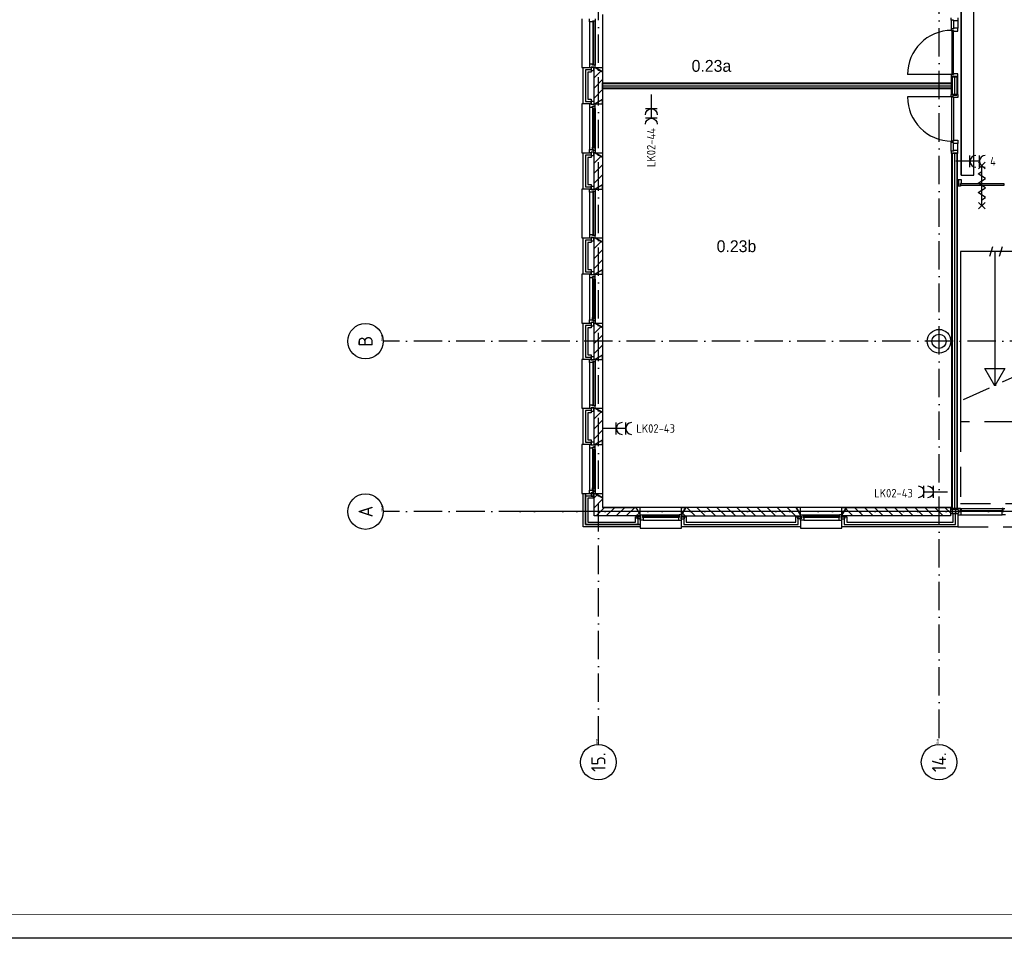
# Model space of a CAD drawing. Header units: millimetres. Extents: x 90707 to 259985, y -1262 to 84291.
# Tile 2 of 75: x 111516 to 132325, y 191 to 19603. Entities that reach past the tile are written whole.
import ezdxf
from ezdxf.enums import TextEntityAlignment as Align

# ---------------------------------------------------------------- set-up
doc = ezdxf.new("R2010")
doc.units = ezdxf.units.MM
doc.header["$LTSCALE"] = 100
doc.linetypes.add('DASHDOT', pattern=[9, 6, -1.5, 0, -1.5])
doc.linetypes.add('HIDDEN', pattern=[9.525, 6.35, -3.175])
doc.layers.get('0').update_dxf_attribs({"linetype": 'CONTINUOUS'})
for name, color, linetype in [('AL$1----_ALGEMEEN', 7, 'CONTINUOUS'), ('AL$7----_STRAMIEN', 1, 'DASHDOT'), ('AL$8----_HULPKOLOM', 2, 'CONTINUOUS'), ('AL$8----_HULPLIJNEN', 2, 'CONTINUOUS'), ('AL21----_BUITENWAND', 4, 'CONTINUOUS'), ('AL21K---_ISOLATIE', 1, 'CONTINUOUS'), ('AL22----_BINNENWAND', 7, 'CONTINUOUS'), ('AL24----_TRAPPEN', 7, 'CONTINUOUS'), ('AL28----_KONSTRUKTIE', 3, 'CONTINUOUS'), ('AL31----_BUITENKOZ', 7, 'CONTINUOUS'), ('AL32----_BINNENKOZ', 7, 'CONTINUOUS'), ('AL32----_DRAAIRICHTING', 1, 'CONTINUOUS'), ('AL65----_BEVEILIGING', 7, 'CONTINUOUS'), ('ALL-----_REFLIJNEN', 8, 'CONTINUOUS'), ('ALN-----_BLOCKNAAM', 2, 'CONTINUOUS'), ('ALXAB---_PREFABBETON', 1, 'CONTINUOUS'), ('ALXOU---_GLAS', 7, 'CONTINUOUS'), ('BOUW', 8, 'CONTINUOUS'), ('EB63103-_ATTRIB', 2, 'CONTINUOUS'), ('EL63103-_LICHT-WCD230V', 3, 'CONTINUOUS'), ('EL6441--_DATACOM', 3, 'CONTINUOUS'), ('KABELGOOT', 8, 'CONTINUOUS'), ('LIJN025', 10, 'CONTINUOUS'), ('LIJN050', 90, 'CONTINUOUS'), ('TEKST25', 1, 'CONTINUOUS'), ('TEKST35', 50, 'CONTINUOUS'), ('TEKST50', 90, 'CONTINUOUS'), ('VOLGNUMMER', 7, 'CONTINUOUS')]:
    doc.layers.add(name, color=color, linetype=linetype)
doc.styles.add('1_8', font='ISO', dxfattribs={"height": 1.8})
doc.styles.add('2_0', font='iso', dxfattribs={"height": 200})
doc.styles.add('BURO-025', font='BUROFONT.shx', dxfattribs={"height": 250})
doc.styles.add('ISO', font='ISO.SHX')
doc.styles.add('ROMAND', font='romand')
doc.styles.get("Standard").update_dxf_attribs({"font": 'iso.shx'})

# ---------------------------------------------------------------- blocks, each defined once
blk = doc.blocks.new('ES3W2A')
for p, q in [((1.25, 2), (-1.25, 2)), ((1.25, 0), (-1.25, 0)), ((0, 2), (0, -3))]:
    blk.add_line(p, q)
for centre in [(0, 3.25), (0, 1.25)]:
    blk.add_arc(centre, 1.25, 180, 0)
at = {"style": '1_8'}
for tag, flags, p in [('VERMOGEN', 9, (-2.5, 5)), ('GROEP', 8, (0, 5)), ('SCHAK', 8, (2.5, 5)), ('GELIJK', 9, (5, 5)), ('TAL', 8, (2.5, 5)), ('KAST', 9, (7, 5))]:
    blk.add_attdef(tag, text='', height=1.8, rotation=90, dxfattribs=dict(at, flags=flags)).set_placement(p, align=Align.MIDDLE_CENTER)
at = {"style": '1_8', "width": 0.7, "flags": 8}
blk.add_attdef('DOEL', text='', height=1.8, rotation=90, dxfattribs=at).set_placement((-2.5, 5), align=Align.MIDDLE_LEFT)
at = {"style": '1_8', "flags": 9}
blk.add_attdef('M_CODE', text='', height=1.8, dxfattribs=at).set_placement((0, 0), align=Align.MIDDLE_CENTER)
blk = doc.blocks.new('A0-GE')
at = {"layer": 'LIJN025'}
blk.add_lwpolyline([(1500, 841), (1500, 0), (0, 0), (0, 841)], close=True, dxfattribs=at)
at = {"layer": 'LIJN050', "const_width": 0.2}
blk.add_lwpolyline([(1495, 836), (25, 836), (25, 5), (1495, 5)], close=True, dxfattribs=at)
at = {"layer": 'TEKST25', "style": 'ROMAND', "width": 2.899115}
blk.add_attdef('STATUS', text='', height=2.5, dxfattribs=at).set_placement((1454, 71.5), (1493, 71.5), align=Align.FIT)
at = {"layer": 'TEKST25', "style": 'ISO'}
for tag, p in [('E', (1455.25, 66)), ('NAAM-E', (1466.75, 66)), ('DATUM-E', (1485, 66)), ('D', (1455.25, 61)), ('NAAM-D', (1466.75, 61)), ('DATUM-D', (1485, 61)), ('C', (1455.25, 56)), ('NAAM-C', (1466.75, 56)), ('DATUM-C', (1485, 56)), ('B', (1455.25, 51)), ('NAAM-B', (1466.75, 51)), ('DATUM-B', (1485, 51)), ('A', (1455.25, 46)), ('NAAM-A', (1466.75, 46)), ('DATUM-A', (1485, 46))]:
    blk.add_attdef(tag, text='', height=2.5, dxfattribs=at).set_placement(p, align=Align.CENTER)
for tag, p in [('DATUM', (1332.75, 36.25)), ('SCHAAL', (1368, 36.25)), ('GETEKEND', (1398.25, 36.25)), ('GECONTOL.', (1433, 36.25)), ('FORMAAT', (1463.25, 28.25))]:
    blk.add_attdef(tag, p, '', height=2.5, dxfattribs=at)
at = {"layer": 'TEKST35', "style": 'ISO'}
for tag, p in [('PROJECT', (1334.5, 72.5)), ('PLAATS', (1334.5, 63.5)), ('INSTALLATIE-REGEL1', (1334.5, 52.5)), ('INSTALLATIE-REGEL2', (1334.5, 43.5))]:
    blk.add_attdef(tag, p, '', height=4, dxfattribs=at)
blk.add_attdef('PROJ.NR.', text='', height=4, dxfattribs=at).set_placement((1481, 23), align=Align.CENTER)
at = {"layer": 'TEKST50', "style": 'ISO'}
blk.add_attdef('FILE-NAAM', text='', height=5, dxfattribs=at).set_placement((1473.5, 7.5), align=Align.CENTER)
blk = doc.blocks.new('1010')
at = {"layer": 'AL$7----_STRAMIEN', "color": 7, "linetype": 'Continuous'}
blk.add_circle((0, 750), 750, dxfattribs=at)
at = {"layer": 'AL$7----_STRAMIEN', "color": 3, "linetype": 'Continuous'}
blk.add_attdef('STR-NAAM', text='', height=600, rotation=360, dxfattribs=at).set_placement((0, 750), align=Align.MIDDLE)
at = {"layer": 'ALN-----_BLOCKNAAM', "linetype": 'Continuous'}
blk.add_text('1010', height=100, dxfattribs=at).set_placement((0, 0))
blk = doc.blocks.new('1011')
at = {"layer": 'AL$7----_STRAMIEN', "color": 7, "linetype": 'Continuous'}
blk.add_circle((-750, 0), 750, dxfattribs=at)
at = {"layer": 'AL$7----_STRAMIEN', "color": 3, "linetype": 'Continuous'}
blk.add_attdef('STR-NAAM', text='', height=600, rotation=360, dxfattribs=at).set_placement((-750, 0), align=Align.MIDDLE)
at = {"layer": 'ALN-----_BLOCKNAAM', "linetype": 'Continuous'}
blk.add_text('1011', height=100, dxfattribs=at).set_placement((0, 0))
blk = doc.blocks.new('EH100005')
blk.add_lwpolyline([(-1, -0.5), (0, -0.5), (0, 0.5), (-1, 0.5)])
at = {"style": '2_0', "flags": 9}
blk.add_attdef('HULPSTUK', text='', height=0.5, dxfattribs=at).set_placement((0, 0), align=Align.MIDDLE)
blk = doc.blocks.new('EH100000')
at = {"linetype": 'ByBlock'}
for p, q in [((1, 0.5), (0, 0.5)), ((1, 0.5, 1), (0, 0.5, 1)), ((0, -0.5, 1), (1, -0.5, 1)), ((1, -0.5), (0, -0.5))]:
    blk.add_line(p, q, dxfattribs=at)
at = {"linetype": 'ByBlock', "invisible_edges": 15}
for points in [[(1, -0.5), (0, -0.5), (0, 0.5), (1, 0.5)], [(0, 0.5), (1, 0.5), (1, 0.5, 1), (0, 0.5, 1)], [(0, -0.5, 1), (1, -0.5, 1), (1, -0.5), (0, -0.5)]]:
    blk.add_3dface(points, dxfattribs=at)
at = {"linetype": 'ByBlock', "style": '2_0', "flags": 8}
blk.add_attdef('FUNCTIE', text='', height=0.5, dxfattribs=at).set_placement((0.5, 0), align=Align.MIDDLE)
at = {"linetype": 'ByBlock', "flags": 9}
blk.add_attdef('SCHOT', text='', height=0.5, dxfattribs=at).set_placement((0.5, 0), align=Align.MIDDLE)
blk = doc.blocks.new('A$Cca306792')
at = {"layer": 'AL$1----_ALGEMEEN', "color": 8}
for p, q in [((40091, 18034), (40091, 17350)), ((40216, 18034), (40091, 18034)), ((40216, 17350), (40216, 18034)), ((40091, 17350), (40091, 10539)), ((40216, 10539), (40216, 17350)), ((40091, 10539), (40216, 10539))]:
    blk.add_line(p, q, dxfattribs=at)
at = {"layer": 'AL$1----_ALGEMEEN', "color": 8, "linetype": 'Continuous'}
for p, q in [((40106, 18034), (40106, 17350)), ((40153, 18034), (40153, 17350)), ((40201, 18034), (40201, 17350)), ((40106, 17350), (40106, 10539)), ((40153, 17350), (40153, 10539)), ((40201, 17350), (40201, 10539))]:
    blk.add_line(p, q, dxfattribs=at)
at = {"layer": 'AL$7----_STRAMIEN', "color": 1}
blk.add_line((52728, 10470), (28083, 10470), dxfattribs=at)
at = {"layer": 'AL$7----_STRAMIEN'}
blk.add_line((61428, 10470), (30583, 10470), dxfattribs=at)
at = {"layer": 'AL$7----_STRAMIEN', "color": 1}
for points in [[(32628, 5550), (32628, 78659)], [(39828, 5686), (39828, 21310)], [(101068, 14070), (52728, 14070), (28083, 14070)]]:
    blk.add_lwpolyline(points, dxfattribs=at)
at = {"layer": 'AL$8----_HULPKOLOM', "color": 8}
blk.add_circle((39828, 14070), 250, dxfattribs=at)
at = {"layer": 'AL$8----_HULPLIJNEN', "color": 8}
for p, q in [((32558, 19855), (32718, 19855)), ((32718, 19762), (32558, 19855)), ((32718, 19855), (32718, 19762)), ((32718, 19177), (32558, 19085)), ((32718, 19085), (32718, 19177)), ((32558, 19085), (32718, 19085)), ((32558, 18055), (32718, 18055)), ((32718, 17962), (32558, 18055)), ((32718, 18055), (32718, 17962)), ((32718, 17377), (32558, 17285)), ((32558, 17285), (32718, 17285)), ((32718, 17285), (32718, 17377)), ((32558, 16255), (32718, 16255)), ((32718, 16162), (32558, 16255)), ((32718, 16255), (32718, 16162)), ((32718, 15577), (32558, 15485)), ((32558, 15485), (32718, 15485)), ((32718, 15485), (32718, 15577)), ((32558, 14455), (32718, 14455)), ((32718, 14362), (32558, 14455)), ((32718, 14455), (32718, 14362)), ((32718, 13777), (32558, 13685)), ((32718, 13685), (32718, 13777)), ((32558, 13685), (32718, 13685)), ((32558, 12655), (32718, 12655)), ((32718, 12562), (32558, 12655)), ((32718, 12655), (32718, 12562)), ((32718, 11977), (32558, 11885)), ((32558, 11885), (32718, 11885)), ((32718, 11885), (32718, 11977)), ((32558, 10855), (32718, 10855)), ((32718, 10762), (32558, 10855)), ((32718, 10855), (32718, 10762)), ((33511, 10560), (33419, 10560)), ((33419, 10560), (33511, 10400)), ((33511, 10400), (33511, 10560)), ((34386, 10400), (34386, 10560)), ((34386, 10560), (34479, 10560)), ((34479, 10560), (34386, 10400)), ((36901, 10560), (36809, 10560)), ((36809, 10560), (36901, 10400)), ((36901, 10400), (36901, 10560)), ((37776, 10400), (37776, 10560)), ((37776, 10560), (37869, 10560)), ((37869, 10560), (37776, 10400))]:
    blk.add_line(p, q, dxfattribs=at)
at = {"layer": 'AL21----_BUITENWAND', "color": 8}
for p, q in [((32308, 19085), (32308, 19855)), ((32308, 19855), (32477, 19855)), ((32477, 19855), (32477, 19755)), ((32477, 19755), (32408, 19755)), ((32408, 19755), (32408, 19185)), ((32408, 19185), (32477, 19185)), ((32477, 19185), (32477, 19085)), ((32477, 19085), (32308, 19085)), ((32308, 17285), (32308, 18055)), ((32308, 18055), (32477, 18055)), ((32477, 17955), (32408, 17955)), ((32408, 17955), (32408, 17385)), ((32477, 18055), (32477, 17955)), ((32477, 17285), (32308, 17285)), ((32408, 17385), (32477, 17385)), ((32477, 17385), (32477, 17285)), ((32308, 15485), (32308, 16255)), ((32308, 16255), (32477, 16255)), ((32477, 16255), (32477, 16155)), ((32477, 16155), (32408, 16155)), ((32408, 16155), (32408, 15585)), ((32477, 15485), (32308, 15485)), ((32408, 15585), (32477, 15585)), ((32477, 15585), (32477, 15485)), ((32308, 13685), (32308, 14455)), ((32308, 14455), (32477, 14455)), ((32477, 14455), (32477, 14355)), ((32477, 14355), (32408, 14355)), ((32408, 14355), (32408, 13785)), ((32408, 13785), (32477, 13785)), ((32477, 13785), (32477, 13685)), ((32477, 13685), (32308, 13685)), ((32308, 11885), (32308, 12655)), ((32308, 12655), (32477, 12655)), ((32477, 12555), (32408, 12555)), ((32408, 12555), (32408, 11985)), ((32477, 12655), (32477, 12555)), ((32477, 11885), (32308, 11885)), ((32408, 11985), (32477, 11985)), ((32477, 11985), (32477, 11885)), ((32308, 10150), (32308, 10855)), ((32308, 10855), (32518, 10855)), ((32518, 10855), (32518, 10755)), ((32518, 10755), (32408, 10755)), ((32408, 10755), (32408, 10250)), ((40128, 10250), (40128, 10429)), ((40128, 10429), (40228, 10429)), ((40228, 10429), (40228, 10150)), ((32408, 10250), (33411, 10250)), ((33411, 10250), (33411, 10360)), ((33411, 10360), (33511, 10360)), ((33511, 10360), (33511, 10150)), ((34386, 10150), (34386, 10360)), ((34386, 10360), (34486, 10360)), ((34486, 10360), (34486, 10250)), ((34486, 10250), (36801, 10250)), ((36801, 10250), (36801, 10360)), ((36801, 10360), (36901, 10360)), ((36901, 10360), (36901, 10150)), ((37776, 10150), (37776, 10360)), ((37776, 10360), (37876, 10360)), ((37876, 10360), (37876, 10250)), ((37876, 10250), (40128, 10250)), ((33511, 10150), (32308, 10150)), ((36901, 10150), (34386, 10150)), ((40228, 10150), (37776, 10150))]:
    blk.add_line(p, q, dxfattribs=at)
at = {"layer": 'AL21----_BUITENWAND', "color": 8, "linetype": 'HIDDEN'}
blk.add_line((40228, 10150), (49148, 10150), dxfattribs=at)
at = {"layer": 'AL21K---_ISOLATIE', "color": 8, "linetype": 'Continuous'}
for p, q in [((32538, 19185), (32538, 19755)), ((32538, 17385), (32538, 17955)), ((32538, 15585), (32538, 16155)), ((32538, 13785), (32538, 14355)), ((32538, 11985), (32538, 12555))]:
    blk.add_line(p, q, dxfattribs=at)
at = {"layer": 'AL22----_BINNENWAND', "color": 8}
for p, q in [((40091, 19285), (40091, 19655)), ((40091, 19655), (40216, 19655)), ((40216, 19655), (40216, 19285)), ((32718, 19532), (40091, 19532)), ((32718, 19407), (32718, 19532)), ((40091, 19407), (32718, 19407)), ((40091, 19532), (40091, 19407)), ((40216, 19285), (40091, 19285))]:
    blk.add_line(p, q, dxfattribs=at)
at = {"layer": 'AL22----_BINNENWAND', "color": 8, "linetype": 'Continuous'}
for p, q in [((40106, 19655), (40106, 19285)), ((40201, 19655), (40201, 19285)), ((32718, 19517), (40091, 19517)), ((32718, 19422), (40091, 19422))]:
    blk.add_line(p, q, dxfattribs=at)
at = {"layer": 'AL24----_TRAPPEN', "color": 8}
for p, q in [((40904, 15870), (40967, 16070)), ((41104, 15870), (41167, 16070)), ((40280, 15970), (40280, 12805)), ((41703, 15970), (40280, 15970)), ((41004, 15970), (41004, 13130)), ((40280, 15050), (40280, 12805)), ((41004, 13130), (40793, 13496)), ((40793, 13496), (41216, 13496)), ((41216, 13496), (41004, 13130))]:
    blk.add_line(p, q, dxfattribs=at)
at = {"layer": 'AL24----_TRAPPEN', "color": 8, "linetype": 'DASHDOT'}
blk.add_line((41706, 13453), (40280, 12805), dxfattribs=at)
at = {"layer": 'AL24----_TRAPPEN', "color": 8, "linetype": 'HIDDEN'}
for p, q in [((40280, 12805), (40280, 12170)), ((40280, 12370), (40280, 10639)), ((43326, 12370), (40280, 12370)), ((40280, 10639), (43326, 10639))]:
    blk.add_line(p, q, dxfattribs=at)
at = {"layer": 'AL28----_KONSTRUKTIE', "color": 8}
for p, q in [((32538, 19855), (32558, 19855)), ((32538, 19085), (32538, 19855)), ((32558, 19855), (32718, 19762)), ((32718, 19762), (32718, 19177)), ((32718, 19177), (32558, 19085)), ((32558, 19085), (32538, 19085)), ((32538, 18055), (32558, 18055)), ((32538, 17285), (32538, 18055)), ((32558, 18055), (32718, 17962)), ((32718, 17962), (32718, 17377)), ((32558, 17285), (32538, 17285)), ((32718, 17377), (32558, 17285)), ((32538, 16255), (32558, 16255)), ((32538, 15485), (32538, 16255)), ((32558, 16255), (32718, 16162)), ((32718, 16162), (32718, 15577)), ((32558, 15485), (32538, 15485)), ((32718, 15577), (32558, 15485)), ((32538, 14455), (32558, 14455)), ((32538, 13685), (32538, 14455)), ((32558, 14455), (32718, 14362)), ((32718, 14362), (32718, 13777)), ((32718, 13777), (32558, 13685)), ((32558, 13685), (32538, 13685)), ((32538, 12655), (32558, 12655)), ((32538, 11885), (32538, 12655)), ((32558, 12655), (32718, 12562)), ((32718, 12562), (32718, 11977)), ((32558, 11885), (32538, 11885)), ((32718, 11977), (32558, 11885)), ((34479, 10560), (34386, 10400)), ((36809, 10560), (34479, 10560)), ((36901, 10400), (36809, 10560)), ((34386, 10400), (34386, 10380)), ((34386, 10380), (36901, 10380)), ((36901, 10380), (36901, 10400))]:
    blk.add_line(p, q, dxfattribs=at)
at = {"layer": 'AL28----_KONSTRUKTIE', "color": 8, "linetype": 'Continuous'}
for p, q in [((32538, 10855), (32558, 10855)), ((32538, 10380), (32538, 10855)), ((32558, 10855), (32718, 10762)), ((32718, 10762), (32718, 10560)), ((32718, 10560), (33419, 10560)), ((33419, 10560), (33511, 10400)), ((37776, 10400), (37869, 10560)), ((37869, 10560), (40068, 10560)), ((40068, 10560), (40068, 10380)), ((33511, 10380), (32538, 10380)), ((33511, 10400), (33511, 10380)), ((37776, 10380), (37776, 10400)), ((40068, 10380), (37776, 10380))]:
    blk.add_line(p, q, dxfattribs=at)
at = {"layer": 'AL28----_KONSTRUKTIE', "color": 8}
blk.add_circle((39828, 14070), 150, dxfattribs=at)
at = {"layer": 'AL31----_BUITENKOZ', "color": 8}
for p, q in [((32278, 20885), (32278, 19855)), ((32444, 20818), (32444, 19922)), ((32558, 20835), (32558, 19905)), ((32718, 20977), (32718, 19762)), ((32278, 19855), (32308, 19855)), ((32533, 19865), (32477, 19865)), ((32477, 19865), (32477, 19794)), ((32477, 19794), (32533, 19794)), ((32533, 19794), (32533, 19865)), ((32477, 19075), (32477, 19146)), ((32477, 19146), (32533, 19146)), ((32533, 19146), (32533, 19075)), ((32718, 19177), (32718, 17962)), ((32308, 19085), (32278, 19085)), ((32278, 19085), (32278, 18055)), ((32444, 19018), (32444, 18122)), ((32533, 19075), (32477, 19075)), ((32522, 19023), (32507, 19023)), ((32507, 19023), (32507, 19018)), ((32507, 19018), (32507, 18971)), ((32507, 18971), (32507, 18169)), ((32507, 18971), (32520, 18968)), ((32520, 18968), (32520, 18985)), ((32520, 18985), (32561, 18985)), ((32522, 19015), (32522, 19023)), ((32527, 19015), (32522, 19015)), ((32557, 19037), (32527, 19037)), ((32527, 19037), (32527, 19015)), ((32559, 18985), (32545, 18985)), ((32545, 18985), (32545, 18968)), ((32545, 18968), (32559, 18968)), ((32557, 19030), (32557, 19037)), ((32561, 19028), (32557, 19030)), ((32559, 18968), (32559, 18985)), ((32561, 18985), (32561, 19028)), ((32561, 18985), (32561, 18154)), ((32507, 18169), (32520, 18171)), ((32507, 18122), (32507, 18169)), ((32507, 18116), (32507, 18122)), ((32522, 18116), (32507, 18116)), ((32520, 18171), (32520, 18154)), ((32520, 18154), (32561, 18154)), ((32527, 18124), (32522, 18124)), ((32522, 18124), (32522, 18116)), ((32527, 18102), (32527, 18124)), ((32545, 18154), (32545, 18171)), ((32545, 18171), (32559, 18171)), ((32559, 18154), (32545, 18154)), ((32561, 18111), (32557, 18109)), ((32557, 18109), (32557, 18102)), ((32559, 18171), (32559, 18154)), ((32561, 18154), (32561, 18111)), ((32278, 18055), (32308, 18055)), ((32533, 18065), (32477, 18065)), ((32477, 18065), (32477, 17994)), ((32477, 17994), (32533, 17994)), ((32557, 18102), (32527, 18102)), ((32533, 17994), (32533, 18065)), ((32308, 17285), (32278, 17285)), ((32278, 17285), (32278, 16255)), ((32477, 17275), (32477, 17346)), ((32477, 17346), (32533, 17346)), ((32533, 17275), (32477, 17275)), ((32533, 17346), (32533, 17275)), ((32718, 17377), (32718, 16162)), ((32444, 17218), (32444, 16322)), ((32558, 17235), (32558, 16305)), ((32278, 16255), (32308, 16255)), ((32533, 16265), (32477, 16265)), ((32477, 16265), (32477, 16194)), ((32533, 16194), (32533, 16265)), ((32477, 16194), (32533, 16194)), ((32308, 15485), (32278, 15485)), ((32278, 15485), (32278, 14455)), ((32444, 15418), (32444, 14522)), ((32477, 15475), (32477, 15546)), ((32477, 15546), (32533, 15546)), ((32533, 15475), (32477, 15475)), ((32522, 15423), (32507, 15423)), ((32507, 15423), (32507, 15418)), ((32507, 15418), (32507, 15371)), ((32522, 15415), (32522, 15423)), ((32527, 15415), (32522, 15415)), ((32557, 15437), (32527, 15437)), ((32527, 15437), (32527, 15415)), ((32533, 15546), (32533, 15475)), ((32557, 15430), (32557, 15437)), ((32561, 15428), (32557, 15430)), ((32561, 15385), (32561, 15428)), ((32718, 15577), (32718, 14362)), ((32507, 15371), (32507, 14569)), ((32507, 15371), (32520, 15368)), ((32520, 15368), (32520, 15385)), ((32520, 15385), (32561, 15385)), ((32559, 15385), (32545, 15385)), ((32545, 15385), (32545, 15368)), ((32545, 15368), (32559, 15368)), ((32559, 15368), (32559, 15385)), ((32561, 15385), (32561, 14554)), ((32507, 14569), (32520, 14571)), ((32507, 14522), (32507, 14569)), ((32520, 14571), (32520, 14554)), ((32545, 14554), (32545, 14571)), ((32545, 14571), (32559, 14571)), ((32559, 14571), (32559, 14554)), ((32278, 14455), (32308, 14455)), ((32533, 14465), (32477, 14465)), ((32477, 14465), (32477, 14394)), ((32477, 14394), (32533, 14394)), ((32507, 14516), (32507, 14522)), ((32522, 14516), (32507, 14516)), ((32520, 14554), (32561, 14554)), ((32527, 14524), (32522, 14524)), ((32522, 14524), (32522, 14516)), ((32527, 14502), (32527, 14524)), ((32557, 14502), (32527, 14502)), ((32533, 14394), (32533, 14465)), ((32559, 14554), (32545, 14554)), ((32561, 14511), (32557, 14509)), ((32557, 14509), (32557, 14502)), ((32561, 14554), (32561, 14511)), ((32477, 13675), (32477, 13746)), ((32477, 13746), (32533, 13746)), ((32533, 13746), (32533, 13675)), ((32718, 13777), (32718, 12562)), ((32308, 13685), (32278, 13685)), ((32278, 13685), (32278, 12655)), ((32444, 13618), (32444, 12722)), ((32533, 13675), (32477, 13675)), ((32558, 13635), (32558, 12705)), ((32278, 12655), (32308, 12655)), ((32533, 12665), (32477, 12665)), ((32477, 12665), (32477, 12594)), ((32477, 12594), (32533, 12594)), ((32533, 12594), (32533, 12665)), ((32308, 11885), (32278, 11885)), ((32278, 11885), (32278, 10855)), ((32477, 11875), (32477, 11946)), ((32477, 11946), (32533, 11946)), ((32533, 11875), (32477, 11875)), ((32533, 11946), (32533, 11875)), ((32718, 11977), (32718, 10762)), ((32444, 11818), (32444, 10922)), ((32522, 11823), (32507, 11823)), ((32507, 11823), (32507, 11818)), ((32507, 11818), (32507, 11771)), ((32507, 11771), (32507, 10969)), ((32507, 11771), (32520, 11768)), ((32520, 11768), (32520, 11785)), ((32520, 11785), (32561, 11785)), ((32522, 11815), (32522, 11823)), ((32527, 11815), (32522, 11815)), ((32557, 11837), (32527, 11837)), ((32527, 11837), (32527, 11815)), ((32559, 11785), (32545, 11785)), ((32545, 11785), (32545, 11768)), ((32545, 11768), (32559, 11768)), ((32557, 11830), (32557, 11837)), ((32561, 11828), (32557, 11830)), ((32559, 11768), (32559, 11785)), ((32561, 11785), (32561, 11828)), ((32561, 11785), (32561, 10954)), ((32278, 10855), (32308, 10855)), ((32533, 10865), (32477, 10865)), ((32477, 10865), (32477, 10794)), ((32507, 10969), (32520, 10971)), ((32507, 10922), (32507, 10969)), ((32507, 10916), (32507, 10922)), ((32522, 10916), (32507, 10916)), ((32520, 10971), (32520, 10954)), ((32520, 10954), (32561, 10954)), ((32527, 10924), (32522, 10924)), ((32522, 10924), (32522, 10916)), ((32527, 10902), (32527, 10924)), ((32557, 10902), (32527, 10902)), ((32533, 10794), (32533, 10865)), ((32545, 10954), (32545, 10971)), ((32545, 10971), (32559, 10971)), ((32559, 10954), (32545, 10954)), ((32561, 10911), (32557, 10909)), ((32557, 10909), (32557, 10902)), ((32559, 10971), (32559, 10954)), ((32561, 10954), (32561, 10911)), ((32477, 10794), (32533, 10794)), ((34479, 10560), (33419, 10560)), ((33419, 10560), (33511, 10400)), ((34386, 10400), (34479, 10560)), ((37869, 10560), (36809, 10560)), ((36809, 10560), (36901, 10400)), ((37776, 10400), (37869, 10560)), ((40228, 10539), (40068, 10539)), ((40068, 10539), (40068, 10524)), ((40109, 10524), (40068, 10524)), ((40068, 10524), (40068, 10429)), ((40068, 10524), (40228, 10524)), ((40068, 10429), (40109, 10429)), ((40109, 10429), (40109, 10524)), ((40186, 10429), (40109, 10429)), ((40186, 10429), (40186, 10524)), ((40186, 10524), (40228, 10524)), ((40242, 10429), (40186, 10429)), ((40278, 10539), (40228, 10539)), ((40228, 10539), (40228, 10509)), ((40228, 10524), (40228, 10539)), ((40228, 10524), (40228, 10509)), ((40228, 10509), (40242, 10509)), ((40228, 10509), (40242, 10509)), ((40242, 10429), (40228, 10429)), ((40228, 10429), (40228, 10400)), ((40242, 10509), (40242, 10429)), ((40242, 10509), (40242, 10429)), ((40278, 10539), (41182, 10539)), ((40278, 10501), (40278, 10539)), ((40278, 10539), (40295, 10539)), ((40278, 10472), (40278, 10539)), ((40278, 10472), (40278, 10501)), ((40278, 10501), (40295, 10501)), ((40295, 10501), (40278, 10501)), ((40295, 10472), (40278, 10472)), ((40295, 10472), (40278, 10472)), ((40295, 10497), (40282, 10497)), ((40282, 10497), (40282, 10476)), ((40282, 10476), (40295, 10476)), ((40295, 10539), (40295, 10501)), ((40295, 10501), (40295, 10497)), ((40295, 10476), (40295, 10472)), ((40295, 10400), (40295, 10472)), ((41182, 10539), (41165, 10539)), ((41165, 10539), (41165, 10501)), ((41165, 10501), (41182, 10501)), ((41165, 10501), (41165, 10497)), ((41182, 10501), (41165, 10501)), ((41165, 10497), (41178, 10497)), ((41178, 10476), (41165, 10476)), ((41165, 10476), (41165, 10472)), ((41165, 10472), (41182, 10472)), ((41165, 10400), (41165, 10472)), ((41165, 10472), (41182, 10472)), ((41178, 10497), (41178, 10476)), ((41182, 10501), (41182, 10539)), ((41182, 10472), (41182, 10539)), ((41182, 10539), (41215, 10539)), ((41182, 10472), (41182, 10501)), ((33450, 10319), (33450, 10375)), ((33450, 10375), (33521, 10375)), ((33521, 10319), (33450, 10319)), ((33511, 10400), (33511, 10120)), ((33521, 10375), (33521, 10319)), ((33561, 10400), (34336, 10400)), ((33578, 10286), (34319, 10286)), ((34376, 10375), (34376, 10319)), ((34447, 10375), (34376, 10375)), ((34376, 10319), (34447, 10319)), ((34386, 10120), (34386, 10400)), ((34447, 10319), (34447, 10375)), ((36840, 10319), (36840, 10375)), ((36840, 10375), (36911, 10375)), ((36911, 10319), (36840, 10319)), ((36901, 10400), (36901, 10120)), ((36911, 10375), (36911, 10319)), ((36951, 10400), (37726, 10400)), ((36968, 10286), (37709, 10286)), ((37766, 10375), (37766, 10319)), ((37837, 10375), (37766, 10375)), ((37766, 10319), (37837, 10319)), ((37776, 10120), (37776, 10400)), ((37837, 10319), (37837, 10375)), ((40228, 10400), (40295, 10400)), ((40295, 10400), (41165, 10400)), ((41232, 10400), (41165, 10400)), ((33511, 10120), (34386, 10120)), ((36901, 10120), (37776, 10120))]:
    blk.add_line(p, q, dxfattribs=at)
at = {"layer": 'AL31----_BUITENKOZ', "color": 8, "linetype": 'Continuous'}
for p, q in [((32444, 20818), (32444, 20885)), ((32507, 20818), (32444, 20818)), ((32444, 20818), (32444, 20818)), ((32444, 20818), (32444, 20818)), ((32444, 20818), (32444, 20818)), ((32444, 20818), (32444, 20818)), ((32558, 20835), (32507, 20835)), ((32507, 20835), (32507, 20818)), ((32532, 20830), (32511, 20830)), ((32511, 20830), (32511, 19910)), ((32532, 19910), (32532, 20830)), ((32558, 20885), (32558, 20835)), ((32558, 20835), (32558, 20835)), ((32507, 19922), (32444, 19922)), ((32444, 19922), (32444, 19922)), ((32444, 19922), (32444, 19922)), ((32444, 19922), (32444, 19922)), ((32444, 19922), (32444, 19922)), ((32444, 19922), (32444, 19855)), ((32444, 19855), (32477, 19855)), ((32477, 19855), (32477, 19865)), ((32477, 19865), (32533, 19865)), ((32507, 19905), (32507, 19922)), ((32558, 19905), (32507, 19905)), ((32511, 19910), (32532, 19910)), ((32533, 19865), (32533, 19855)), ((32533, 19855), (32533, 19855)), ((32533, 19855), (32558, 19855)), ((32558, 19905), (32558, 19905)), ((32558, 19855), (32558, 19905)), ((32543, 18983), (32522, 18983)), ((32522, 18983), (32522, 18156)), ((32543, 18156), (32543, 18983)), ((32522, 18156), (32543, 18156)), ((32444, 17218), (32444, 17285)), ((32444, 17285), (32477, 17285)), ((32477, 17285), (32477, 17275)), ((32477, 17275), (32533, 17275)), ((32533, 17275), (32533, 17285)), ((32533, 17285), (32533, 17285)), ((32533, 17285), (32558, 17285)), ((32558, 17285), (32558, 17235)), ((32507, 17218), (32444, 17218)), ((32444, 17218), (32444, 17218)), ((32444, 17218), (32444, 17218)), ((32444, 17218), (32444, 17218)), ((32444, 17218), (32444, 17218)), ((32558, 17235), (32507, 17235)), ((32507, 17235), (32507, 17218)), ((32532, 17230), (32511, 17230)), ((32511, 17230), (32511, 16310)), ((32532, 16310), (32532, 17230)), ((32558, 17235), (32558, 17235)), ((32507, 16322), (32444, 16322)), ((32444, 16322), (32444, 16322)), ((32444, 16322), (32444, 16322)), ((32444, 16322), (32444, 16322)), ((32444, 16322), (32444, 16322)), ((32444, 16322), (32444, 16255)), ((32444, 16255), (32477, 16255)), ((32477, 16255), (32477, 16265)), ((32477, 16265), (32533, 16265)), ((32507, 16305), (32507, 16322)), ((32558, 16305), (32507, 16305)), ((32511, 16310), (32532, 16310)), ((32533, 16265), (32533, 16255)), ((32533, 16255), (32533, 16255)), ((32533, 16255), (32558, 16255)), ((32558, 16305), (32558, 16305)), ((32558, 16255), (32558, 16305)), ((32543, 15383), (32522, 15383)), ((32522, 15383), (32522, 14556)), ((32543, 14556), (32543, 15383)), ((32522, 14556), (32543, 14556)), ((32444, 13618), (32444, 13685)), ((32444, 13685), (32477, 13685)), ((32507, 13618), (32444, 13618)), ((32444, 13618), (32444, 13618)), ((32444, 13618), (32444, 13618)), ((32444, 13618), (32444, 13618)), ((32444, 13618), (32444, 13618)), ((32477, 13685), (32477, 13675)), ((32477, 13675), (32533, 13675)), ((32558, 13635), (32507, 13635)), ((32507, 13635), (32507, 13618)), ((32532, 13630), (32511, 13630)), ((32511, 13630), (32511, 12710)), ((32532, 12710), (32532, 13630)), ((32533, 13675), (32533, 13685)), ((32533, 13685), (32533, 13685)), ((32533, 13685), (32558, 13685)), ((32558, 13685), (32558, 13635)), ((32558, 13635), (32558, 13635)), ((32507, 12722), (32444, 12722)), ((32444, 12722), (32444, 12722)), ((32444, 12722), (32444, 12722)), ((32444, 12722), (32444, 12722)), ((32444, 12722), (32444, 12722)), ((32444, 12722), (32444, 12655)), ((32507, 12705), (32507, 12722)), ((32558, 12705), (32507, 12705)), ((32511, 12710), (32532, 12710)), ((32558, 12705), (32558, 12705)), ((32558, 12655), (32558, 12705)), ((32444, 12655), (32477, 12655)), ((32477, 12655), (32477, 12665)), ((32477, 12665), (32533, 12665)), ((32533, 12665), (32533, 12655)), ((32533, 12655), (32533, 12655)), ((32533, 12655), (32558, 12655)), ((32543, 11783), (32522, 11783)), ((32522, 11783), (32522, 10956)), ((32543, 10956), (32543, 11783)), ((32522, 10956), (32543, 10956)), ((33511, 10375), (33511, 10400)), ((33511, 10400), (33561, 10400)), ((33521, 10375), (33511, 10375)), ((33511, 10375), (33511, 10375)), ((33511, 10286), (33511, 10319)), ((33511, 10319), (33521, 10319)), ((33578, 10286), (33511, 10286)), ((33521, 10319), (33521, 10375)), ((33561, 10400), (33561, 10400)), ((33561, 10400), (33561, 10349)), ((33561, 10349), (33578, 10349)), ((33566, 10374), (33566, 10353)), ((34331, 10374), (33566, 10374)), ((33566, 10353), (34331, 10353)), ((33578, 10349), (33578, 10286)), ((33578, 10286), (33578, 10286)), ((33578, 10286), (33578, 10286)), ((33578, 10286), (33578, 10286)), ((33578, 10286), (33578, 10286)), ((34336, 10349), (34319, 10349)), ((34319, 10349), (34319, 10286)), ((34319, 10286), (34319, 10286)), ((34319, 10286), (34319, 10286)), ((34319, 10286), (34319, 10286)), ((34319, 10286), (34319, 10286)), ((34319, 10286), (34386, 10286)), ((34331, 10353), (34331, 10374)), ((34336, 10400), (34336, 10400)), ((34336, 10400), (34336, 10349)), ((34386, 10400), (34336, 10400)), ((34376, 10319), (34376, 10375)), ((34376, 10375), (34386, 10375)), ((34386, 10319), (34376, 10319)), ((34386, 10375), (34386, 10400)), ((34386, 10375), (34386, 10375)), ((34386, 10286), (34386, 10319)), ((36901, 10375), (36901, 10400)), ((36901, 10400), (36951, 10400)), ((36911, 10375), (36901, 10375)), ((36901, 10375), (36901, 10375)), ((36901, 10286), (36901, 10319)), ((36901, 10319), (36911, 10319)), ((36968, 10286), (36901, 10286)), ((36911, 10319), (36911, 10375)), ((36951, 10400), (36951, 10400)), ((36951, 10400), (36951, 10349)), ((36951, 10349), (36968, 10349)), ((36956, 10374), (36956, 10353)), ((37721, 10374), (36956, 10374)), ((36956, 10353), (37721, 10353)), ((36968, 10349), (36968, 10286)), ((36968, 10286), (36968, 10286)), ((36968, 10286), (36968, 10286)), ((36968, 10286), (36968, 10286)), ((36968, 10286), (36968, 10286)), ((37726, 10349), (37709, 10349)), ((37709, 10349), (37709, 10286)), ((37709, 10286), (37709, 10286)), ((37709, 10286), (37709, 10286)), ((37709, 10286), (37709, 10286)), ((37709, 10286), (37709, 10286)), ((37709, 10286), (37776, 10286)), ((37721, 10353), (37721, 10374)), ((37726, 10400), (37726, 10400)), ((37726, 10400), (37726, 10349)), ((37776, 10400), (37726, 10400)), ((37766, 10319), (37766, 10375)), ((37766, 10375), (37776, 10375)), ((37776, 10319), (37766, 10319)), ((37776, 10375), (37776, 10400)), ((37776, 10375), (37776, 10375)), ((37776, 10286), (37776, 10319))]:
    blk.add_line(p, q, dxfattribs=at)
at = {"layer": 'AL32----_BINNENKOZ', "color": 8}
for p, q in [((40084, 20856), (40084, 20906)), ((40084, 20856), (40084, 20672)), ((40135, 20856), (40084, 20856)), ((40135, 20839), (40135, 20856)), ((40135, 20839), (40135, 20689)), ((40223, 20839), (40135, 20839)), ((40223, 20906), (40223, 20839)), ((40223, 20839), (40223, 20689)), ((40084, 20672), (40084, 20639)), ((40135, 20672), (40084, 20672)), ((40084, 20672), (40084, 20639)), ((40084, 20639), (40135, 20639)), ((40135, 20639), (40095, 20639)), ((40095, 20639), (40095, 19705)), ((40223, 20689), (40135, 20689)), ((40135, 20689), (40135, 20672)), ((40135, 20639), (40135, 20622)), ((40135, 19705), (40135, 20639)), ((40135, 20622), (40223, 20622)), ((40223, 20622), (40223, 20689)), ((40135, 19705), (40084, 19705)), ((40084, 19705), (40084, 19655)), ((40084, 19655), (40109, 19655)), ((40095, 19705), (40135, 19705)), ((40109, 19655), (40109, 19671)), ((40109, 19671), (40201, 19671)), ((40223, 19722), (40135, 19722)), ((40135, 19722), (40135, 19705)), ((40201, 19671), (40201, 19655)), ((40201, 19655), (40223, 19655)), ((40223, 19655), (40223, 19722)), ((40084, 19285), (40109, 19285)), ((40084, 19235), (40084, 19285)), ((40135, 19235), (40084, 19235)), ((40095, 18301), (40095, 19235)), ((40095, 19235), (40135, 19235)), ((40109, 19285), (40109, 19269)), ((40109, 19269), (40201, 19269)), ((40135, 19235), (40135, 18301)), ((40135, 19218), (40135, 19235)), ((40223, 19218), (40135, 19218)), ((40201, 19269), (40201, 19285)), ((40201, 19285), (40223, 19285)), ((40223, 19285), (40223, 19218)), ((32477, 19085), (32444, 19085)), ((32444, 19085), (32444, 19018)), ((32444, 19018), (32507, 19018)), ((32477, 19075), (32477, 19085)), ((32533, 19075), (32477, 19075)), ((32507, 19018), (32507, 19035)), ((32507, 19035), (32522, 19035)), ((32522, 19035), (32522, 19041)), ((32522, 19041), (32558, 19041)), ((32558, 19085), (32533, 19085)), ((32533, 19085), (32533, 19075)), ((32558, 19041), (32558, 19085)), ((40135, 18301), (40135, 18318)), ((40135, 18318), (40223, 18318)), ((40223, 18318), (40223, 18251)), ((32444, 18055), (32444, 18122)), ((32444, 18122), (32507, 18122)), ((32507, 18122), (32507, 18105)), ((32507, 18105), (32522, 18105)), ((32522, 18105), (32522, 18099)), ((40084, 18268), (40084, 18301)), ((40084, 18301), (40135, 18301)), ((40084, 18268), (40084, 18301)), ((40084, 18084), (40084, 18268)), ((40135, 18268), (40084, 18268)), ((40135, 18301), (40095, 18301)), ((40135, 18251), (40135, 18268)), ((40135, 18101), (40135, 18251)), ((40223, 18251), (40135, 18251)), ((40223, 18101), (40223, 18251)), ((32477, 18055), (32444, 18055)), ((32533, 18065), (32477, 18065)), ((32477, 18065), (32477, 18055)), ((32522, 18099), (32558, 18099)), ((32533, 18055), (32533, 18065)), ((32558, 18055), (32533, 18055)), ((32558, 18099), (32558, 18055)), ((40135, 18084), (40084, 18084)), ((40084, 18084), (40084, 18034)), ((40084, 18034), (40109, 18034)), ((40109, 18034), (40109, 18050)), ((40109, 18050), (40201, 18050)), ((40223, 18101), (40135, 18101)), ((40135, 18101), (40135, 18084)), ((40201, 18050), (40201, 18034)), ((40201, 18034), (40223, 18034)), ((40223, 18034), (40223, 18101)), ((40228, 17467), (40228, 17489)), ((40228, 17489), (40295, 17489)), ((40295, 17489), (40295, 17401)), ((40244, 17467), (40228, 17467)), ((40228, 17350), (40228, 17375)), ((40228, 17375), (40244, 17375)), ((40278, 17350), (40228, 17350)), ((40244, 17375), (40244, 17467)), ((40278, 17360), (40278, 17401)), ((40278, 17401), (41198, 17401)), ((40295, 17401), (40278, 17401)), ((40278, 17401), (40278, 17350)), ((41198, 17360), (40278, 17360)), ((41198, 17401), (41198, 17360)), ((32477, 15485), (32444, 15485)), ((32444, 15485), (32444, 15418)), ((32444, 15418), (32507, 15418)), ((32477, 15475), (32477, 15485)), ((32533, 15475), (32477, 15475)), ((32507, 15418), (32507, 15435)), ((32507, 15435), (32522, 15435)), ((32522, 15435), (32522, 15441)), ((32522, 15441), (32558, 15441)), ((32558, 15485), (32533, 15485)), ((32533, 15485), (32533, 15475)), ((32558, 15441), (32558, 15485)), ((32444, 14455), (32444, 14522)), ((32444, 14522), (32507, 14522)), ((32477, 14455), (32444, 14455)), ((32533, 14465), (32477, 14465)), ((32477, 14465), (32477, 14455)), ((32507, 14522), (32507, 14505)), ((32507, 14505), (32522, 14505)), ((32522, 14505), (32522, 14499)), ((32522, 14499), (32558, 14499)), ((32533, 14455), (32533, 14465)), ((32558, 14455), (32533, 14455)), ((32558, 14499), (32558, 14455)), ((32477, 11885), (32444, 11885)), ((32444, 11885), (32444, 11818)), ((32477, 11875), (32477, 11885)), ((32533, 11875), (32477, 11875)), ((32558, 11885), (32533, 11885)), ((32533, 11885), (32533, 11875)), ((32558, 11841), (32558, 11885)), ((32444, 11818), (32507, 11818)), ((32507, 11818), (32507, 11835)), ((32507, 11835), (32522, 11835)), ((32522, 11835), (32522, 11841)), ((32522, 11841), (32558, 11841)), ((32444, 10855), (32444, 10922)), ((32444, 10922), (32507, 10922)), ((32477, 10855), (32444, 10855)), ((32533, 10865), (32477, 10865)), ((32477, 10865), (32477, 10855)), ((32507, 10922), (32507, 10905)), ((32507, 10905), (32522, 10905)), ((32522, 10905), (32522, 10899)), ((32522, 10899), (32558, 10899)), ((32533, 10855), (32533, 10865)), ((32558, 10855), (32533, 10855)), ((32558, 10899), (32558, 10855)), ((40078, 10560), (32718, 10560))]:
    blk.add_line(p, q, dxfattribs=at)
at = {"layer": 'AL32----_DRAAIRICHTING', "color": 8}
for p, q in [((40095, 19705), (39161, 19705)), ((40095, 19235), (39161, 19235))]:
    blk.add_line(p, q, dxfattribs=at)
for centre, start, end in [((40095, 19705), 90, 180), ((40095, 19235), 180, 270)]:
    blk.add_arc(centre, 934, start, end, dxfattribs=at)
at = {"layer": 'AL65----_BEVEILIGING', "color": 8, "linetype": 'Continuous'}
for points in [[(40803, 17715), (40663, 17855)], [(40663, 17715), (40803, 17855)], [(40733, 16935), (40733, 17785)], [(40733, 17460), (40808, 17510), (40658, 17610), (40733, 17660)], [(40733, 17260), (40808, 17310), (40658, 17410), (40733, 17460)], [(40733, 17060), (40808, 17110), (40658, 17210), (40733, 17260)], [(40803, 16865), (40663, 17005)], [(40663, 16865), (40803, 17005)]]:
    blk.add_lwpolyline(points, dxfattribs=at)
at = {"layer": 'ALL-----_REFLIJNEN', "color": 8, "linetype": 'Continuous'}
for p, q in [((32477, 19805), (32358, 19805)), ((32358, 19805), (32358, 19135)), ((40153, 19655), (40153, 19285)), ((32718, 19470), (40091, 19470)), ((32358, 19135), (32477, 19135)), ((32477, 18005), (32358, 18005)), ((32358, 18005), (32358, 17335)), ((32358, 17335), (32477, 17335)), ((32477, 16205), (32358, 16205)), ((32358, 16205), (32358, 15535)), ((32358, 15535), (32477, 15535)), ((32477, 14405), (32358, 14405)), ((32358, 14405), (32358, 13735)), ((32358, 13735), (32477, 13735)), ((32477, 12605), (32358, 12605)), ((32358, 12605), (32358, 11935)), ((32358, 11935), (32477, 11935)), ((32358, 10200), (32358, 10855)), ((32358, 10855), (32358, 10200)), ((32358, 10200), (32358, 10805)), ((32358, 10805), (32518, 10805)), ((40178, 10200), (40178, 10429)), ((33503, 10200), (32358, 10200)), ((32358, 10200), (33503, 10200)), ((33461, 10200), (32358, 10200)), ((33461, 10360), (33461, 10200)), ((34436, 10360), (34436, 10200)), ((34436, 10200), (36851, 10200)), ((36851, 10200), (36851, 10360)), ((37826, 10360), (37826, 10200)), ((37826, 10200), (40178, 10200))]:
    blk.add_line(p, q, dxfattribs=at)
at = {"layer": 'ALXAB---_PREFABBETON', "color": 8}
for p, q in [((32538, 19846), (32547, 19855)), ((32538, 19633), (32686, 19781)), ((32538, 19421), (32718, 19601)), ((32538, 19209), (32718, 19389)), ((32538, 18046), (32547, 18055)), ((32538, 17833), (32686, 17981)), ((32538, 17621), (32718, 17801)), ((32538, 17409), (32718, 17589)), ((32538, 16246), (32547, 16255)), ((32538, 16033), (32686, 16181)), ((32538, 15821), (32718, 16001)), ((32538, 15609), (32718, 15789)), ((32538, 14446), (32547, 14455)), ((32538, 14233), (32686, 14381)), ((32538, 14021), (32718, 14201)), ((32538, 13809), (32718, 13989)), ((32538, 12646), (32547, 12655)), ((32538, 12433), (32686, 12581)), ((32538, 12221), (32718, 12401)), ((32538, 12009), (32718, 12189)), ((32604, 10828), (32538, 10762)), ((32718, 10730), (32538, 10550)), ((32760, 10560), (32580, 10380)), ((32973, 10560), (32793, 10380)), ((33185, 10560), (33005, 10380)), ((33397, 10560), (33217, 10380)), ((33488, 10439), (33429, 10380)), ((34407, 10436), (34464, 10380)), ((34496, 10560), (34676, 10380)), ((34708, 10560), (34888, 10380)), ((34920, 10560), (35100, 10380)), ((35132, 10560), (35312, 10380)), ((35344, 10560), (35524, 10380)), ((35556, 10560), (35736, 10380)), ((35769, 10560), (35949, 10380)), ((35981, 10560), (36161, 10380)), ((36193, 10560), (36373, 10380)), ((36405, 10560), (36585, 10380)), ((36617, 10560), (36797, 10380)), ((38009, 10380), (37854, 10534)), ((38221, 10380), (38041, 10560)), ((38433, 10380), (38253, 10560)), ((38645, 10380), (38465, 10560)), ((38857, 10380), (38677, 10560)), ((39069, 10380), (38889, 10560)), ((39282, 10380), (39102, 10560)), ((39494, 10380), (39314, 10560)), ((39706, 10380), (39526, 10560)), ((39918, 10380), (39738, 10560)), ((40068, 10441), (39950, 10560)), ((37797, 10380), (37776, 10400))]:
    blk.add_line(p, q, dxfattribs=at)
at = {"layer": 'ALXOU---_GLAS', "color": 8}
for p, q in [((40282, 10476), (40282, 10497)), ((40282, 10497), (41178, 10497)), ((41178, 10476), (40282, 10476)), ((41178, 10497), (41178, 10476))]:
    blk.add_line(p, q, dxfattribs=at)
at = {"layer": 'AL$7----_STRAMIEN', "xscale": 0.5, "yscale": 0.5, "zscale": 0.5, "rotation": 90}
for name, p, values in [('1010', (28083, 14070), {'STR-NAAM': 'B'}), ('1010', (28083, 10470), {'STR-NAAM': 'A'}), ('1011', (32628, 5550), {'STR-NAAM': '15.'}), ('1011', (39828, 5550), {'STR-NAAM': '14.'})]:
    blk.add_blockref(name, p, dxfattribs=at).add_auto_attribs(values)
at = {"layer": 'KABELGOOT', "yscale": 270, "zscale": 60, "rotation": 270}
for name, p, xscale in [('EH100000', (40429, 21308), 3730.000000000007), ('EH100005', (40429, 17578), 60)]:
    blk.add_blockref(name, p, dxfattribs=dict(at, xscale=xscale))
at = {"layer": 'BOUW', "style": 'BURO-025'}
for s, p in [('0.23a', (34599, 19764)), ('0.23b', (35128, 15953))]:
    blk.add_text(s, height=250, dxfattribs=at).set_placement(p)
at = {"layer": 'VOLGNUMMER', "color": 252, "linetype": 'ByBlock'}
for tag, p in [('0.28', (16187, 74214)), ('0.17', (62961, 72994)), ('0.16', (78893, 73105)), ('0.29', (35887, 72529)), ('0.18', (53124, 64542)), ('0.701', (85482, 63517)), ('0.32', (36092, 63166)), ('0.30', (29366, 63128)), ('0.12', (90689, 63024)), ('0.29A', (33165, 62745)), ('0.30', (38191, 61494)), ('0.27', (17657, 61363)), ('0.19', (61479, 61433)), ('0.14', (89762, 60088)), ('0.33', (45869, 59450)), ('0.15', (73454, 57402)), ('0.25', (28058, 57013)), ('0.801', (112714, 57073)), ('0.18A', (61029, 56759)), ('0.26A', (36299, 54851)), ('0.20', (60895, 53506)), ('0.800', (90980, 50804)), ('0.25A', (73288, 48435)), ('0.21', (58702, 48178)), ('0.300', (94483, 48257)), ('0.24', (35041, 47783)), ('0.102', (87631, 47613)), ('0.26', (18559, 46119)), ('0.203', (95795, 46197)), ('0.802', (68387, 42721)), ('0.204', (95497, 42149)), ('0.07B', (66790, 38909)), ('0.702', (95327, 36513))]:
    blk.add_attdef(tag, text='', height=250, dxfattribs=at).set_placement(p, align=Align.MIDDLE_CENTER)
at = {"layer": 'VOLGNUMMER', "color": 8, "linetype": 'ByBlock'}
blk.add_attdef('0.600', text='', height=250, dxfattribs=at).set_placement((96800, 48300), align=Align.MIDDLE_CENTER)

msp = doc.modelspace()

# ---------------------------------------------------------------- block references
at = {"xscale": 100, "yscale": 100, "zscale": 100}
msp.add_blockref('A0-GE', (90707, 191), dxfattribs=at)
at = {"layer": 'EL63103-_LICHT-WCD230V'}
ref = msp.add_blockref('ES3W2A', (124866, 17719, 1050), dxfattribs=dict(at, xscale=-100, yscale=100, zscale=100, rotation=180))
ref.add_attrib('GROEP', 'LK02-44', dxfattribs={"layer": 'EB63103-_ATTRIB', "color": 1, "height": 180, "rotation": 90, "style": '1_8', "flags": 8}).set_placement((124862, 16489, 1050), align=Align.MIDDLE_LEFT)
ref = msp.add_blockref('ES3W2A', (131599, 16610), dxfattribs=dict(at, xscale=100, yscale=100, zscale=100, rotation=270))
ref.add_attrib('GROEP', '4', dxfattribs={"layer": 'EB63103-_ATTRIB', "color": 1, "height": 180, "style": '1_8', "flags": 8}).set_placement((132024, 16610), align=Align.MIDDLE_LEFT)
ref = msp.add_blockref('ES3W2A', (124123, 10965, 1050), dxfattribs=dict(at, xscale=100, yscale=100, zscale=100, rotation=270))
ref.add_attrib('GROEP', 'LK02-43', dxfattribs={"layer": 'EB63103-_ATTRIB', "color": 1, "height": 180, "style": '1_8', "flags": 8}).set_placement((124548, 10965, 1050), align=Align.MIDDLE_LEFT)
ref = msp.add_blockref('ES3W2A', (130826, 9626, 1050), dxfattribs=dict(at, xscale=-100, yscale=100, zscale=100, rotation=90))
ref.add_attrib('GROEP', 'LK02-43', dxfattribs={"layer": 'EB63103-_ATTRIB', "color": 1, "height": 180, "style": '1_8', "flags": 8}).set_placement((129576, 9598, 1050), align=Align.MIDDLE_LEFT)
at = {"layer": 'EL6441--_DATACOM'}
msp.add_blockref('A$Cca306792', (91118, -1262), dxfattribs=at)

doc.saveas('drawing.dxf')
